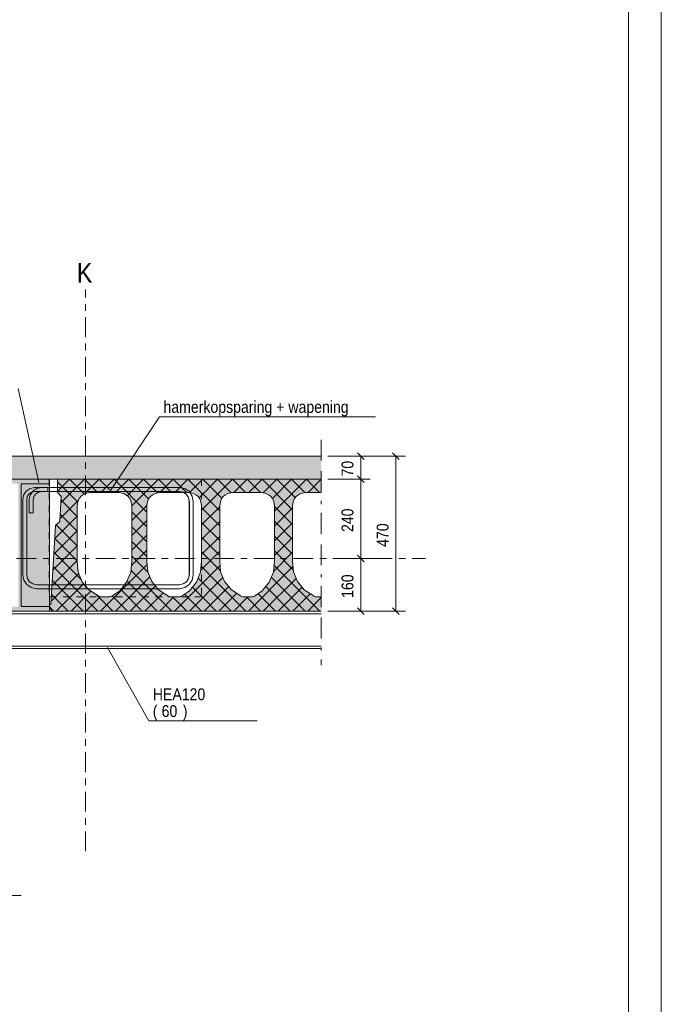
# Model space of a CAD drawing. Header units: millimetres. Extents: x -931 to -90, y -1396 to -802.
# Tile 28 of 29: x -187 to -90, y -1097 to -948. Entities that reach past the tile are written whole.
import ezdxf

# ---------------------------------------------------------------- set-up
doc = ezdxf.new("R2010")
doc.units = ezdxf.units.MM
for name, pattern in [('XKITLINE00', [0]), ('XKITLINE01', [4, 1, -1, 1, -1]), ('XKITLINE03', [6, 3, -1, 1, -1])]:
    doc.linetypes.add(name, pattern=pattern)
for name, color, linetype, lineweight in [('Grafisch object', 3, 'Continuous', 0), ('Offset', 4, 'Continuous', 0), ('Onderdeel', 2, 'Continuous', 0), ('Onderdeel label', 2, 'Continuous', 0), ('Overige objecten', 7, 'Continuous', 0), ('Stramien', 4, 'Continuous', 0), ('Tekening kader', 3, 'Continuous', 0), ('Tekst', 7, 'Continuous', 0), ('Wapeningsstaaf', 6, 'Continuous', 0)]:
    doc.layers.add(name, color=color, linetype=linetype, lineweight=lineweight)
doc.styles.add('ARIAL', font='arial.ttf')

msp = doc.modelspace()

# ---------------------------------------------------------------- hatches: boundary and pattern name
at = {"layer": 'Onderdeel'}
for points in [[(-182.65, -1017.31), (-191.65, -1017.31), (-191.65, -1013.81), (-182.65, -1013.81)], [(-182.65, -1013.81), (-141.4, -1013.81), (-141.4, -1017.31), (-182.65, -1017.31)], [(-187.36, -1017.98), (-191.65, -1017.98), (-191.65, -1017.31), (-182.65, -1017.31), (-182.65, -1017.98), (-186.93, -1017.98), (-186.93, -1036.63), (-182.65, -1036.63), (-182.65, -1037.31), (-191.65, -1037.31), (-191.65, -1036.63), (-187.36, -1036.63)], [(-182.65, -1036.63), (-186.93, -1036.63), (-186.93, -1017.98), (-182.65, -1017.98)]]:
    msp.add_hatch(color=256, dxfattribs=at).paths.add_polyline_path(points, flags=17)
h = msp.add_hatch(color=256, dxfattribs=at)
h.paths.add_polyline_path([(-181.4, -1017.31), (-141.4, -1017.31), (-141.4, -1019.31), (-143.75, -1019.31), (-144.51, -1019.46), (-145.16, -1019.89), (-145.6, -1020.54), (-145.75, -1021.31), (-145.75, -1029.74), (-145.62, -1031.33), (-145.01, -1032.83), (-143.98, -1034.07), (-142.62, -1034.94), (-142.51, -1035.03), (-142.38, -1035.1), (-142.24, -1035.14), (-142.1, -1035.15), (-141.4, -1035.15), (-141.4, -1037.31), (-182.15, -1037.31), (-182.65, -1036.81), (-182.65, -1036.31), (-182.4, -1036.31), (-181.7, -1024.3), (-181.06, -1023.73), (-180.84, -1019.94), (-181.4, -1019.31)], flags=17)
h.paths.add_polyline_path([(-155.56, -1019.46), (-156.21, -1019.89), (-156.65, -1020.54), (-156.8, -1021.31), (-156.8, -1029.74), (-156.67, -1031.33), (-156.06, -1032.83), (-155.03, -1034.07), (-153.67, -1034.94), (-153.56, -1035.03), (-153.43, -1035.1), (-153.29, -1035.14), (-153.15, -1035.15), (-151.95, -1035.15), (-151.84, -1035.14), (-151.73, -1035.12), (-151.63, -1035.08), (-151.53, -1035.02), (-150.34, -1034.22), (-149.29, -1032.94), (-148.66, -1031.4), (-148.5, -1029.75), (-148.5, -1029.73), (-148.5, -1029.7), (-148.5, -1021.31), (-148.65, -1020.54), (-149.08, -1019.89), (-149.73, -1019.46), (-150.5, -1019.31), (-154.8, -1019.31)])
h.paths.add_polyline_path([(-166.61, -1019.46), (-167.26, -1019.89), (-167.7, -1020.54), (-167.85, -1021.31), (-167.85, -1029.69), (-167.85, -1029.73), (-167.85, -1029.76), (-167.72, -1031.33), (-167.11, -1032.83), (-166.08, -1034.07), (-164.72, -1034.94), (-164.61, -1035.03), (-164.48, -1035.1), (-164.34, -1035.14), (-164.2, -1035.15), (-163, -1035.15), (-162.89, -1035.14), (-162.78, -1035.12), (-162.68, -1035.08), (-162.58, -1035.02), (-161.39, -1034.22), (-160.34, -1032.94), (-159.71, -1031.4), (-159.55, -1029.75), (-159.55, -1029.73), (-159.55, -1029.7), (-159.55, -1021.31), (-159.7, -1020.54), (-160.13, -1019.89), (-160.78, -1019.46), (-161.55, -1019.31), (-165.85, -1019.31)])
h.paths.add_polyline_path([(-177.19, -1019.46), (-177.84, -1019.89), (-178.27, -1020.54), (-178.43, -1021.31), (-178.43, -1029.79), (-178.42, -1029.82), (-178.28, -1031.39), (-177.66, -1032.86), (-176.64, -1034.08), (-175.3, -1034.94), (-175.19, -1035.03), (-175.06, -1035.1), (-174.92, -1035.14), (-174.78, -1035.15), (-173.57, -1035.15), (-173.46, -1035.14), (-173.36, -1035.12), (-173.25, -1035.08), (-173.16, -1035.02), (-171.97, -1034.22), (-170.92, -1032.94), (-170.29, -1031.4), (-170.13, -1029.75), (-170.13, -1029.73), (-170.13, -1029.7), (-170.13, -1021.31), (-170.28, -1020.54), (-170.71, -1019.89), (-171.36, -1019.46), (-172.13, -1019.31), (-176.43, -1019.31)])

# ---------------------------------------------------------------- linework, layer by layer
at = {"layer": 'Grafisch object', "linetype": 'XKITLINE00', "lineweight": 0}
for p, q in [((-141.4, -1011.31), (-141.4, -1014.48)), ((-141.4, -1016.07), (-141.4, -1019.24)), ((-141.4, -1020.58), (-141.4, -1021.08)), ((-141.4, -1022.42), (-141.4, -1025.59)), ((-141.4, -1027.18), (-141.4, -1030.36)), ((-141.4, -1031.69), (-141.4, -1032.19)), ((-141.4, -1033.53), (-141.4, -1036.71)), ((-141.4, -1038.29), (-141.4, -1041.47)), ((-141.4, -1042.81), (-141.4, -1043.31)), ((-141.4, -1044.64), (-141.4, -1045.51))]:
    msp.add_line(p, q, dxfattribs=at)
at = {"layer": 'Offset', "linetype": 'XKITLINE00', "lineweight": 0}
for p, q in [((-140.4, -1013.81), (-128.63, -1013.81)), ((-140.4, -1013.81), (-133.96, -1013.81)), ((-135.91, -1013.3), (-134.89, -1014.31)), ((-135.4, -1017.31), (-135.4, -1013.81)), ((-130.58, -1013.3), (-129.56, -1014.31)), ((-130.07, -1037.31), (-130.07, -1013.81)), ((-140.4, -1017.31), (-133.96, -1017.31)), ((-140.4, -1017.31), (-133.96, -1017.31)), ((-135.91, -1016.8), (-134.89, -1017.81)), ((-135.91, -1016.8), (-134.89, -1017.81)), ((-135.4, -1029.31), (-135.4, -1017.31)), ((-137.56, -1029.31), (-133.6, -1029.31)), ((-137.56, -1029.31), (-133.6, -1029.31)), ((-135.91, -1028.8), (-134.89, -1029.81)), ((-135.91, -1028.8), (-134.89, -1029.81)), ((-135.4, -1037.31), (-135.4, -1029.31)), ((-135.91, -1036.8), (-134.89, -1037.81)), ((-130.58, -1036.8), (-129.56, -1037.81)), ((-140.4, -1037.31), (-128.63, -1037.31)), ((-140.4, -1037.31), (-133.96, -1037.31))]:
    msp.add_line(p, q, dxfattribs=at)
at = {"layer": 'Offset'}
for p in [(-135.4, -1013.81), (-130.07, -1013.81), (-135.4, -1017.31), (-135.4, -1017.31), (-135.4, -1029.31), (-135.4, -1029.31), (-135.4, -1037.31), (-130.07, -1037.31)]:
    msp.add_point(p, dxfattribs=at)
at = {"layer": 'Onderdeel', "linetype": 'XKITLINE00', "lineweight": 0}
for p, q in [((-191.65, -1013.81), (-182.65, -1013.81)), ((-182.65, -1013.81), (-141.4, -1013.81)), ((-191.65, -1017.31), (-182.65, -1017.31)), ((-182.65, -1017.31), (-191.65, -1017.31)), ((-182.65, -1017.31), (-141.4, -1017.31)), ((-182.65, -1017.31), (-182.65, -1017.98)), ((-181.4, -1019.14), (-179.57, -1017.31)), ((-141.4, -1017.31), (-181.4, -1017.31)), ((-181.4, -1017.31), (-181.4, -1019.31)), ((-180.89, -1020.88), (-177.32, -1017.31)), ((-177.33, -1019.55), (-179.57, -1017.31)), ((-175.32, -1019.31), (-177.32, -1017.31)), ((-177.31, -1019.54), (-175.08, -1017.31)), ((-173.08, -1019.31), (-175.08, -1017.31)), ((-174.83, -1019.31), (-172.83, -1017.31)), ((-167.85, -1022.29), (-172.83, -1017.31)), ((-172.59, -1019.31), (-170.59, -1017.31)), ((-170.84, -1019.8), (-168.34, -1017.31)), ((-167.56, -1020.33), (-170.59, -1017.31)), ((-170.13, -1021.34), (-166.1, -1017.31)), ((-166.26, -1019.39), (-168.34, -1017.31)), ((-164.1, -1019.31), (-166.1, -1017.31)), ((-165.86, -1019.31), (-163.85, -1017.31)), ((-161.85, -1019.31), (-163.85, -1017.31)), ((-163.61, -1019.31), (-161.61, -1017.31)), ((-156.8, -1022.11), (-161.61, -1017.31)), ((-161.39, -1019.34), (-159.36, -1017.31)), ((-159.96, -1020.15), (-157.12, -1017.31)), ((-159.55, -1021.98), (-154.87, -1017.31)), ((-156.44, -1020.23), (-159.36, -1017.31)), ((-155.06, -1019.36), (-157.12, -1017.31)), ((-152.87, -1019.31), (-154.87, -1017.31)), ((-154.63, -1019.31), (-152.63, -1017.31)), ((-150.63, -1019.31), (-152.63, -1017.31)), ((-152.38, -1019.31), (-150.38, -1017.31)), ((-145.89, -1021.8), (-150.38, -1017.31)), ((-150.2, -1019.37), (-148.14, -1017.31)), ((-148.84, -1020.26), (-145.89, -1017.31)), ((-148.5, -1022.16), (-143.65, -1017.31)), ((-145.32, -1020.12), (-148.14, -1017.31)), ((-143.87, -1019.33), (-145.89, -1017.31)), ((-142.52, -1018.43), (-143.65, -1017.31)), ((-143.4, -1019.31), (-141.4, -1017.31)), ((-141.4, -1017.31), (-141.4, -1017.31)), ((-141.4, -1017.31), (-141.4, -1017.31)), ((-141.4, -1017.31), (-141.4, -1017.31)), ((-182.65, -1017.98), (-186.93, -1017.98)), ((-186.93, -1017.98), (-186.93, -1036.63)), ((-186.93, -1036.63), (-186.93, -1017.98)), ((-186.93, -1017.98), (-186.93, -1017.98)), ((-182.65, -1017.98), (-186.93, -1017.98)), ((-182.65, -1017.98), (-182.65, -1017.98)), ((-182.65, -1017.98), (-182.65, -1036.63)), ((-178.32, -1020.79), (-181.4, -1017.72)), ((-141.65, -1019.31), (-142.52, -1018.43)), ((-181.4, -1019.31), (-180.84, -1019.94)), ((-180.84, -1019.94), (-181.06, -1023.73)), ((-177.19, -1019.46), (-176.43, -1019.31)), ((-176.43, -1019.31), (-172.13, -1019.31)), ((-172.13, -1019.31), (-171.36, -1019.46)), ((-166.61, -1019.46), (-165.85, -1019.31)), ((-165.85, -1019.31), (-161.55, -1019.31)), ((-161.55, -1019.31), (-160.78, -1019.46)), ((-155.56, -1019.46), (-154.8, -1019.31)), ((-154.8, -1019.31), (-150.5, -1019.31)), ((-150.5, -1019.31), (-149.73, -1019.46)), ((-144.51, -1019.46), (-143.75, -1019.31)), ((-143.75, -1019.31), (-141.4, -1019.31)), ((-181.03, -1023.26), (-178.19, -1020.42)), ((-178.43, -1022.94), (-180.87, -1020.49)), ((-178.43, -1021.31), (-178.27, -1020.54)), ((-178.43, -1029.79), (-178.43, -1021.31)), ((-170.28, -1020.54), (-170.13, -1021.31)), ((-170.13, -1023.58), (-167.84, -1021.3)), ((-170.13, -1029.7), (-170.13, -1021.31)), ((-167.85, -1021.31), (-167.7, -1020.54)), ((-167.85, -1029.69), (-167.85, -1021.31)), ((-159.7, -1020.54), (-159.55, -1021.31)), ((-159.56, -1021.27), (-159.56, -1029.77)), ((-159.55, -1021.28), (-159.55, -1029.76)), ((-159.55, -1029.7), (-159.55, -1021.31)), ((-159.55, -1024.23), (-156.8, -1021.48)), ((-156.8, -1024.36), (-159.55, -1021.61)), ((-156.8, -1021.31), (-156.65, -1020.54)), ((-156.8, -1029.72), (-156.8, -1021.31)), ((-148.65, -1020.54), (-148.5, -1021.31)), ((-148.5, -1029.7), (-148.5, -1021.31)), ((-147.01, -1022.92), (-148.5, -1021.43)), ((-148.5, -1024.4), (-145.75, -1021.65)), ((-145.75, -1021.94), (-145.89, -1021.8)), ((-145.75, -1021.31), (-145.6, -1020.54)), ((-145.75, -1029.72), (-145.75, -1021.31)), ((-181.81, -1026.29), (-178.43, -1022.9)), ((-178.43, -1025.18), (-181, -1022.61)), ((-167.85, -1024.53), (-170.13, -1022.26)), ((-145.75, -1024.18), (-147.01, -1022.92)), ((-181.7, -1024.3), (-182.4, -1036.31)), ((-181.06, -1023.73), (-181.7, -1024.3)), ((-178.43, -1027.43), (-181.62, -1024.23)), ((-170.13, -1025.82), (-167.85, -1023.55)), ((-167.85, -1026.78), (-170.13, -1024.5)), ((-159.55, -1026.47), (-156.8, -1023.72)), ((-156.8, -1026.6), (-159.55, -1023.85)), ((-148.14, -1024.04), (-148.5, -1023.68)), ((-148.5, -1026.65), (-145.75, -1023.9)), ((-145.75, -1026.43), (-148.14, -1024.04)), ((-181.95, -1028.67), (-178.43, -1025.14)), ((-178.43, -1029.67), (-181.81, -1026.29)), ((-170.13, -1028.07), (-167.85, -1025.79)), ((-159.55, -1028.72), (-156.8, -1025.97)), ((-156.8, -1028.85), (-159.55, -1026.1)), ((-145.75, -1028.67), (-148.5, -1025.92)), ((-148.5, -1028.89), (-145.75, -1026.14)), ((-182.09, -1031.06), (-178.43, -1027.39)), ((-167.85, -1029.02), (-170.13, -1026.75)), ((-177.79, -1032.55), (-181.94, -1028.41)), ((-170.19, -1030.38), (-167.85, -1028.04)), ((-167.67, -1031.45), (-170.13, -1028.99)), ((-159.68, -1031.1), (-156.8, -1028.21)), ((-156.68, -1031.22), (-159.55, -1028.34)), ((-148.65, -1031.29), (-145.75, -1028.39)), ((-145.64, -1031.03), (-148.5, -1028.17)), ((-182.23, -1033.44), (-178.43, -1029.63)), ((-175.28, -1037.31), (-182.06, -1030.53)), ((-178.43, -1029.8), (-178.43, -1029.79)), ((-178.43, -1029.81), (-178.43, -1029.8)), ((-178.42, -1029.81), (-178.43, -1029.81)), ((-178.42, -1029.82), (-178.42, -1029.81)), ((-178.28, -1031.39), (-178.42, -1029.82)), ((-174.87, -1037.31), (-167.81, -1030.24)), ((-170.29, -1031.4), (-170.13, -1029.75)), ((-170.13, -1029.7), (-170.13, -1029.71)), ((-170.13, -1029.71), (-170.13, -1029.73)), ((-170.13, -1029.73), (-170.13, -1029.74)), ((-170.13, -1029.74), (-170.13, -1029.75)), ((-167.85, -1029.71), (-167.85, -1029.69)), ((-167.85, -1029.73), (-167.85, -1029.71)), ((-167.85, -1029.74), (-167.85, -1029.73)), ((-167.85, -1029.76), (-167.85, -1029.74)), ((-167.72, -1031.33), (-167.85, -1029.76)), ((-163.65, -1037.31), (-156.74, -1030.4)), ((-159.71, -1031.4), (-159.55, -1029.75)), ((-157.12, -1033.02), (-159.63, -1030.51)), ((-159.55, -1029.7), (-159.55, -1029.71)), ((-159.55, -1029.71), (-159.55, -1029.73)), ((-159.55, -1029.73), (-159.55, -1029.74)), ((-159.55, -1029.74), (-159.55, -1029.75)), ((-156.8, -1029.73), (-156.8, -1029.72)), ((-156.8, -1029.72), (-156.8, -1029.72)), ((-156.8, -1029.74), (-156.8, -1029.73)), ((-156.8, -1029.73), (-156.8, -1029.73)), ((-156.67, -1031.33), (-156.8, -1029.74)), ((-152.42, -1037.31), (-145.68, -1030.56)), ((-148.66, -1031.4), (-148.5, -1029.75)), ((-141.61, -1037.31), (-148.56, -1030.35)), ((-148.5, -1029.7), (-148.5, -1029.71)), ((-148.5, -1029.71), (-148.5, -1029.73)), ((-148.5, -1029.73), (-148.5, -1029.74)), ((-148.5, -1029.74), (-148.5, -1029.75)), ((-145.75, -1029.73), (-145.75, -1029.72)), ((-145.75, -1029.72), (-145.75, -1029.72)), ((-145.75, -1029.74), (-145.75, -1029.73)), ((-145.75, -1029.73), (-145.75, -1029.73)), ((-145.62, -1031.33), (-145.75, -1029.74)), ((-182.37, -1035.82), (-178.18, -1031.63)), ((-177.66, -1032.86), (-178.28, -1031.39)), ((-172.63, -1037.31), (-167.41, -1032.09)), ((-170.29, -1031.4), (-170.92, -1032.94)), ((-164.06, -1037.31), (-170.26, -1031.1)), ((-167.11, -1032.83), (-167.72, -1031.33)), ((-161.4, -1037.31), (-156.31, -1032.21)), ((-159.71, -1031.4), (-160.34, -1032.94)), ((-158.24, -1034.14), (-160.08, -1032.3)), ((-156.06, -1032.83), (-156.67, -1031.33)), ((-150.18, -1037.31), (-145.21, -1032.34)), ((-148.66, -1031.4), (-149.29, -1032.94)), ((-143.85, -1037.31), (-148.98, -1032.18)), ((-145.01, -1032.83), (-145.62, -1031.33)), ((-177.53, -1037.31), (-182.19, -1032.65)), ((-181.61, -1037.31), (-177.43, -1033.13)), ((-176.64, -1034.08), (-177.66, -1032.86)), ((-170.92, -1032.94), (-171.97, -1034.22)), ((-166.3, -1037.31), (-170.85, -1032.76)), ((-170.38, -1037.31), (-166.56, -1033.49)), ((-166.08, -1034.07), (-167.11, -1032.83)), ((-160.34, -1032.94), (-161.39, -1034.22)), ((-159.36, -1035.27), (-160.95, -1033.68)), ((-159.16, -1037.31), (-155.43, -1033.58)), ((-152.83, -1037.31), (-157.12, -1033.02)), ((-155.03, -1034.07), (-156.06, -1032.83)), ((-149.29, -1032.94), (-150.34, -1034.22)), ((-146.1, -1037.31), (-149.82, -1033.58)), ((-147.93, -1037.31), (-144.3, -1033.68)), ((-143.98, -1034.07), (-145.01, -1032.83)), ((-182.65, -1035.16), (-182.33, -1035.16)), ((-179.77, -1037.31), (-182.31, -1034.77)), ((-179.36, -1037.31), (-176.33, -1034.28)), ((-177.12, -1037.31), (-174.94, -1035.13)), ((-176.64, -1034.08), (-175.3, -1034.94)), ((-173.04, -1037.31), (-175.58, -1034.76)), ((-175.19, -1035.03), (-175.3, -1034.94)), ((-175.06, -1035.1), (-175.19, -1035.03)), ((-174.92, -1035.14), (-175.06, -1035.1)), ((-174.78, -1035.15), (-174.92, -1035.14)), ((-174.78, -1035.15), (-173.57, -1035.15)), ((-173.46, -1035.14), (-173.57, -1035.15)), ((-173.36, -1035.12), (-173.46, -1035.14)), ((-173.25, -1035.08), (-173.36, -1035.12)), ((-173.16, -1035.02), (-173.25, -1035.08)), ((-173.16, -1035.02), (-171.97, -1034.22)), ((-170.79, -1037.31), (-173.11, -1034.99)), ((-168.55, -1037.31), (-171.82, -1034.04)), ((-168.14, -1037.31), (-165.36, -1034.53)), ((-166.08, -1034.07), (-164.72, -1034.94)), ((-165.89, -1037.31), (-163.74, -1035.15)), ((-164.61, -1035.03), (-164.72, -1034.94)), ((-164.48, -1035.1), (-164.61, -1035.03)), ((-164.34, -1035.14), (-164.48, -1035.1)), ((-164.2, -1035.15), (-164.34, -1035.14)), ((-164.2, -1035.15), (-163, -1035.15)), ((-161.81, -1037.31), (-163.96, -1035.15)), ((-162.89, -1035.14), (-163, -1035.15)), ((-162.78, -1035.12), (-162.89, -1035.14)), ((-162.68, -1035.08), (-162.78, -1035.12)), ((-162.58, -1035.02), (-162.68, -1035.08)), ((-162.58, -1035.02), (-161.39, -1034.22)), ((-160.48, -1036.39), (-162.15, -1034.73)), ((-157.32, -1037.31), (-159.36, -1035.27)), ((-155.08, -1037.31), (-158.24, -1034.14)), ((-156.91, -1037.31), (-154.21, -1034.6)), ((-155.03, -1034.07), (-153.67, -1034.94)), ((-154.67, -1037.31), (-152.51, -1035.15)), ((-153.56, -1035.03), (-153.67, -1034.94)), ((-153.43, -1035.1), (-153.56, -1035.03)), ((-153.29, -1035.14), (-153.43, -1035.1)), ((-153.15, -1035.15), (-153.29, -1035.14)), ((-153.15, -1035.15), (-151.95, -1035.15)), ((-150.59, -1037.31), (-152.74, -1035.15)), ((-151.84, -1035.14), (-151.95, -1035.15)), ((-151.73, -1035.12), (-151.84, -1035.14)), ((-151.63, -1035.08), (-151.73, -1035.12)), ((-151.53, -1035.02), (-151.63, -1035.08)), ((-151.53, -1035.02), (-150.34, -1034.22)), ((-148.34, -1037.31), (-150.99, -1034.66)), ((-145.69, -1037.31), (-143.05, -1034.67)), ((-143.98, -1034.07), (-142.62, -1034.94)), ((-143.44, -1037.31), (-141.4, -1035.27)), ((-142.51, -1035.03), (-142.62, -1034.94)), ((-142.38, -1035.1), (-142.51, -1035.03)), ((-142.24, -1035.14), (-142.38, -1035.1)), ((-142.1, -1035.15), (-142.24, -1035.14)), ((-142.1, -1035.15), (-141.4, -1035.15)), ((-141.4, -1035.26), (-141.52, -1035.15)), ((-186.93, -1036.63), (-186.93, -1036.63)), ((-182.65, -1036.63), (-186.93, -1036.63)), ((-186.93, -1036.63), (-182.65, -1036.63)), ((-182.4, -1036.31), (-182.65, -1036.31)), ((-182.65, -1036.31), (-182.65, -1036.81)), ((-182.65, -1036.63), (-182.65, -1037.31)), ((-182.65, -1036.63), (-182.65, -1036.63)), ((-182.65, -1036.81), (-182.15, -1037.31)), ((-182.02, -1037.31), (-182.64, -1036.68)), ((-159.57, -1037.31), (-160.48, -1036.39)), ((-141.4, -1037.71), (-231.61, -1037.71)), ((-182.65, -1037.31), (-191.65, -1037.31)), ((-182.15, -1037.31), (-182.65, -1037.31)), ((-182.65, -1037.31), (-182.65, -1037.31)), ((-182.15, -1037.31), (-141.4, -1037.31)), ((-141.4, -1042.61), (-231.61, -1042.61)), ((-141.4, -1043.01), (-231.61, -1043.01))]:
    msp.add_line(p, q, dxfattribs=at)
at = {"layer": 'Onderdeel', "linetype": 'XKITLINE01', "lineweight": 0}
for p, q in [((-182.66, -1017.31), (-182.66, -1035.16)), ((-182.65, -1017.31), (-182.66, -1017.31)), ((-159.55, -1017.31), (-182.66, -1017.31)), ((-182.65, -1035.16), (-182.65, -1017.31)), ((-159.56, -1017.31), (-159.56, -1021.27)), ((-159.55, -1017.31), (-159.55, -1021.28)), ((-159.56, -1029.77), (-159.56, -1035.16)), ((-159.55, -1029.76), (-159.55, -1035.16)), ((-182.66, -1035.16), (-182.65, -1035.16)), ((-182.66, -1035.16), (-182.65, -1035.16)), ((-159.55, -1035.16), (-182.33, -1035.16)), ((-141.4, -1037.31), (-191.65, -1037.31)), ((-191.65, -1037.31), (-182.65, -1037.31)), ((-141.4, -1037.31), (-182.15, -1037.31))]:
    msp.add_line(p, q, dxfattribs=at)
at = {"layer": 'Onderdeel', "linetype": 'XKITLINE00', "lineweight": 0}
for centre, start, end in [((-176.43, -1021.31), 112.5, 157.5), ((-172.13, -1021.31), 22.5, 67.5), ((-165.85, -1021.31), 112.5, 157.5), ((-161.55, -1021.31), 22.5, 67.5), ((-154.8, -1021.31), 112.5, 157.5), ((-150.5, -1021.31), 22.5, 67.5), ((-143.75, -1021.31), 112.5, 157.5)]:
    msp.add_arc(centre, 2, start, end, dxfattribs=at)
at = {"layer": 'Onderdeel label', "linetype": 'XKITLINE00', "lineweight": 0}
for p, q in [((-184.23, -1017.81), (-187.4, -1003.52)), ((-173.8, -1042.83), (-167.55, -1053.98)), ((-167.55, -1053.98), (-151.12, -1053.98))]:
    msp.add_line(p, q, dxfattribs=at)
at = {"layer": 'Overige objecten', "linetype": 'XKITLINE00', "lineweight": 0}
msp.add_line((-194.7, -1080.48), (-186.92, -1080.48), dxfattribs=at)
at = {"layer": 'Stramien', "linetype": 'XKITLINE03', "lineweight": 0}
for p, q in [((-177.15, -1073.73), (-177.15, -988.49)), ((-241.61, -1029.31), (-125.55, -1029.31))]:
    msp.add_line(p, q, dxfattribs=at)
at = {"layer": 'Tekening kader', "linetype": 'XKITLINE00', "lineweight": 0}
for p, q in [((-89.79, -1396.3), (-89.79, -802.3)), ((-94.79, -1391.3), (-94.79, -807.3))]:
    msp.add_line(p, q, dxfattribs=at)
at = {"layer": 'Tekst', "linetype": 'XKITLINE00', "lineweight": 0}
for p, q in [((-173.25, -1018.86), (-165.93, -1007.83)), ((-165.93, -1007.83), (-133.17, -1007.83))]:
    msp.add_line(p, q, dxfattribs=at)
at = {"layer": 'Wapeningsstaaf', "linetype": 'XKITLINE00', "lineweight": 0}
for p, q in [((-186.15, -1019.09), (-185.55, -1018.69)), ((-186.15, -1019.09), (-185.55, -1018.69)), ((-186.15, -1019.09), (-185.55, -1018.69)), ((-186.15, -1019.09), (-185.55, -1018.69)), ((-185.55, -1018.69), (-184.87, -1018.56)), ((-185.55, -1018.69), (-184.87, -1018.56)), ((-185.55, -1018.69), (-184.87, -1018.56)), ((-185.55, -1018.69), (-184.87, -1018.56)), ((-185.15, -1019.09), (-184.55, -1018.69)), ((-185.15, -1019.09), (-184.55, -1018.69)), ((-185.15, -1019.09), (-184.55, -1018.69)), ((-185.15, -1019.09), (-184.55, -1018.69)), ((-184.87, -1018.56), (-182.87, -1018.56)), ((-184.87, -1018.56), (-182.87, -1018.56)), ((-184.87, -1018.56), (-182.87, -1018.56)), ((-184.87, -1018.56), (-182.87, -1018.56)), ((-184.55, -1018.69), (-183.87, -1018.56)), ((-184.55, -1018.69), (-183.87, -1018.56)), ((-184.55, -1018.69), (-183.87, -1018.56)), ((-184.55, -1018.69), (-183.87, -1018.56)), ((-183.87, -1018.56), (-162.88, -1018.56)), ((-183.87, -1018.56), (-162.88, -1018.56)), ((-183.87, -1018.56), (-162.88, -1018.56)), ((-183.87, -1018.56), (-162.87, -1018.56)), ((-182.87, -1019.16), (-182.87, -1018.56)), ((-182.87, -1019.16), (-182.87, -1018.56)), ((-182.87, -1019.16), (-182.87, -1018.56)), ((-182.87, -1019.16), (-182.87, -1018.56)), ((-162.88, -1018.56), (-162.1, -1018.71)), ((-162.88, -1018.56), (-162.1, -1018.71)), ((-162.88, -1018.56), (-162.1, -1018.71)), ((-162.87, -1018.56), (-162.1, -1018.71)), ((-162.1, -1018.71), (-161.42, -1019.17)), ((-162.1, -1018.71), (-161.42, -1019.17)), ((-162.1, -1018.71), (-161.42, -1019.17)), ((-162.1, -1018.71), (-161.42, -1019.17)), ((-186.69, -1020.38), (-186.55, -1019.7)), ((-186.69, -1020.38), (-186.55, -1019.7)), ((-186.69, -1020.38), (-186.55, -1019.7)), ((-186.69, -1020.38), (-186.55, -1019.7)), ((-186.69, -1031.84), (-186.69, -1020.38)), ((-186.69, -1031.84), (-186.69, -1020.38)), ((-186.69, -1031.84), (-186.69, -1020.38)), ((-186.69, -1031.84), (-186.69, -1020.38)), ((-186.55, -1019.7), (-186.15, -1019.09)), ((-186.55, -1019.7), (-186.15, -1019.09)), ((-186.55, -1019.7), (-186.15, -1019.09)), ((-186.55, -1019.7), (-186.15, -1019.09)), ((-186.09, -1020.44), (-185.99, -1019.93)), ((-186.09, -1020.44), (-185.99, -1019.93)), ((-186.09, -1020.44), (-185.99, -1019.93)), ((-186.09, -1020.44), (-185.99, -1019.93)), ((-185.99, -1019.93), (-185.72, -1019.53)), ((-185.99, -1019.93), (-185.72, -1019.53)), ((-185.99, -1019.93), (-185.72, -1019.53)), ((-185.99, -1019.93), (-185.72, -1019.53)), ((-185.72, -1019.53), (-185.32, -1019.26)), ((-185.72, -1019.53), (-185.32, -1019.26)), ((-185.72, -1019.53), (-185.32, -1019.26)), ((-185.72, -1019.53), (-185.32, -1019.26)), ((-185.69, -1020.38), (-185.55, -1019.7)), ((-185.69, -1020.38), (-185.55, -1019.7)), ((-185.69, -1020.38), (-185.55, -1019.7)), ((-185.69, -1020.38), (-185.55, -1019.7)), ((-185.69, -1022.41), (-185.69, -1020.38)), ((-185.69, -1022.41), (-185.69, -1020.38)), ((-185.69, -1022.41), (-185.69, -1020.38)), ((-185.69, -1022.41), (-185.69, -1020.38)), ((-185.55, -1019.7), (-185.15, -1019.09)), ((-185.55, -1019.7), (-185.15, -1019.09)), ((-185.55, -1019.7), (-185.15, -1019.09)), ((-185.55, -1019.7), (-185.15, -1019.09)), ((-185.32, -1019.26), (-184.81, -1019.16)), ((-185.32, -1019.26), (-184.81, -1019.16)), ((-185.32, -1019.26), (-184.81, -1019.16)), ((-185.32, -1019.26), (-184.81, -1019.16)), ((-185.09, -1020.44), (-184.99, -1019.93)), ((-185.09, -1020.44), (-184.99, -1019.93)), ((-185.09, -1020.44), (-184.99, -1019.93)), ((-185.09, -1020.44), (-184.99, -1019.93)), ((-184.99, -1019.93), (-184.72, -1019.53)), ((-184.99, -1019.93), (-184.72, -1019.53)), ((-184.99, -1019.93), (-184.72, -1019.53)), ((-184.99, -1019.93), (-184.72, -1019.53)), ((-184.81, -1019.16), (-182.87, -1019.16)), ((-184.81, -1019.16), (-182.87, -1019.16)), ((-184.81, -1019.16), (-182.87, -1019.16)), ((-184.81, -1019.16), (-182.87, -1019.16)), ((-184.72, -1019.53), (-184.32, -1019.26)), ((-184.72, -1019.53), (-184.32, -1019.26)), ((-184.72, -1019.53), (-184.32, -1019.26)), ((-184.72, -1019.53), (-184.32, -1019.26)), ((-184.32, -1019.26), (-183.81, -1019.16)), ((-184.32, -1019.26), (-183.81, -1019.16)), ((-184.32, -1019.26), (-183.81, -1019.16)), ((-184.32, -1019.26), (-183.81, -1019.16)), ((-183.81, -1019.16), (-162.93, -1019.16)), ((-183.81, -1019.16), (-162.93, -1019.16)), ((-183.81, -1019.16), (-162.93, -1019.16)), ((-183.81, -1019.16), (-162.93, -1019.16)), ((-162.93, -1019.16), (-162.33, -1019.28)), ((-162.93, -1019.16), (-162.33, -1019.28)), ((-162.93, -1019.16), (-162.33, -1019.28)), ((-162.93, -1019.16), (-162.33, -1019.28)), ((-162.33, -1019.28), (-161.85, -1019.6)), ((-162.33, -1019.28), (-161.85, -1019.6)), ((-162.33, -1019.28), (-161.85, -1019.6)), ((-162.33, -1019.28), (-161.85, -1019.6)), ((-161.52, -1020.08), (-161.85, -1019.6)), ((-161.52, -1020.08), (-161.85, -1019.6)), ((-161.52, -1020.08), (-161.85, -1019.6)), ((-161.52, -1020.08), (-161.85, -1019.6)), ((-161.41, -1020.69), (-161.52, -1020.08)), ((-161.4, -1020.69), (-161.52, -1020.08)), ((-161.4, -1020.69), (-161.52, -1020.08)), ((-161.4, -1020.69), (-161.52, -1020.08)), ((-160.96, -1019.85), (-161.42, -1019.17)), ((-160.96, -1019.85), (-161.42, -1019.17)), ((-160.96, -1019.85), (-161.42, -1019.17)), ((-160.96, -1019.85), (-161.42, -1019.17)), ((-160.81, -1020.63), (-160.96, -1019.85)), ((-160.8, -1020.63), (-160.96, -1019.85)), ((-160.8, -1020.63), (-160.96, -1019.85)), ((-160.8, -1020.63), (-160.96, -1019.85)), ((-186.09, -1031.78), (-186.09, -1020.44)), ((-186.09, -1031.78), (-186.09, -1020.44)), ((-186.09, -1031.78), (-186.09, -1020.44)), ((-186.09, -1031.78), (-186.09, -1020.44)), ((-185.09, -1022.41), (-185.09, -1020.44)), ((-185.09, -1022.41), (-185.09, -1020.44)), ((-185.09, -1022.41), (-185.09, -1020.44)), ((-185.09, -1022.41), (-185.09, -1020.44)), ((-161.41, -1031.78), (-161.41, -1020.69)), ((-161.4, -1031.78), (-161.4, -1020.69)), ((-161.4, -1031.78), (-161.4, -1020.69)), ((-161.4, -1031.78), (-161.4, -1020.69)), ((-160.81, -1031.84), (-160.81, -1020.63)), ((-160.8, -1031.84), (-160.8, -1020.63)), ((-160.8, -1031.84), (-160.8, -1020.63)), ((-160.8, -1031.84), (-160.8, -1020.63)), ((-185.69, -1022.41), (-185.09, -1022.41)), ((-185.69, -1022.41), (-185.09, -1022.41)), ((-185.69, -1022.41), (-185.09, -1022.41)), ((-185.69, -1022.41), (-185.09, -1022.41)), ((-186.54, -1032.61), (-186.69, -1031.84)), ((-186.54, -1032.61), (-186.69, -1031.84)), ((-186.54, -1032.61), (-186.69, -1031.84)), ((-186.53, -1032.61), (-186.69, -1031.84)), ((-185.97, -1032.38), (-186.09, -1031.78)), ((-185.97, -1032.38), (-186.09, -1031.78)), ((-185.97, -1032.38), (-186.09, -1031.78)), ((-185.97, -1032.38), (-186.09, -1031.78)), ((-161.52, -1032.38), (-161.41, -1031.78)), ((-161.52, -1032.38), (-161.4, -1031.78)), ((-161.52, -1032.38), (-161.4, -1031.78)), ((-161.52, -1032.38), (-161.4, -1031.78)), ((-160.96, -1032.61), (-160.81, -1031.84)), ((-160.96, -1032.61), (-160.8, -1031.84)), ((-160.96, -1032.61), (-160.8, -1031.84)), ((-160.96, -1032.61), (-160.8, -1031.84)), ((-186.08, -1033.29), (-186.54, -1032.61)), ((-186.08, -1033.29), (-186.54, -1032.61)), ((-186.08, -1033.29), (-186.54, -1032.61)), ((-186.08, -1033.29), (-186.53, -1032.61)), ((-186.08, -1033.29), (-185.4, -1033.75)), ((-186.08, -1033.29), (-185.4, -1033.75)), ((-186.08, -1033.29), (-185.4, -1033.75)), ((-186.08, -1033.29), (-185.4, -1033.75)), ((-185.65, -1032.86), (-185.97, -1032.38)), ((-185.65, -1032.86), (-185.97, -1032.38)), ((-185.65, -1032.86), (-185.97, -1032.38)), ((-185.65, -1032.86), (-185.97, -1032.38)), ((-185.65, -1032.86), (-185.16, -1033.19)), ((-185.65, -1032.86), (-185.16, -1033.19)), ((-185.65, -1032.86), (-185.16, -1033.19)), ((-185.65, -1032.86), (-185.16, -1033.19)), ((-185.4, -1033.75), (-184.62, -1033.91)), ((-185.4, -1033.75), (-184.62, -1033.91)), ((-185.4, -1033.75), (-184.62, -1033.91)), ((-185.4, -1033.75), (-184.62, -1033.91)), ((-185.16, -1033.19), (-184.56, -1033.31)), ((-185.16, -1033.19), (-184.56, -1033.31)), ((-185.16, -1033.19), (-184.56, -1033.31)), ((-185.16, -1033.19), (-184.56, -1033.31)), ((-184.56, -1033.31), (-162.93, -1033.31)), ((-184.56, -1033.31), (-162.93, -1033.31)), ((-184.56, -1033.31), (-162.93, -1033.31)), ((-184.56, -1033.31), (-162.93, -1033.31)), ((-162.93, -1033.31), (-162.33, -1033.19)), ((-162.93, -1033.31), (-162.33, -1033.19)), ((-162.93, -1033.31), (-162.33, -1033.19)), ((-162.93, -1033.31), (-162.33, -1033.19)), ((-162.88, -1033.91), (-162.1, -1033.75)), ((-162.88, -1033.91), (-162.1, -1033.75)), ((-162.88, -1033.91), (-162.1, -1033.75)), ((-162.87, -1033.91), (-162.1, -1033.75)), ((-162.33, -1033.19), (-161.85, -1032.86)), ((-162.33, -1033.19), (-161.85, -1032.86)), ((-162.33, -1033.19), (-161.85, -1032.86)), ((-162.33, -1033.19), (-161.85, -1032.86)), ((-162.1, -1033.75), (-161.42, -1033.29)), ((-162.1, -1033.75), (-161.42, -1033.29)), ((-162.1, -1033.75), (-161.42, -1033.29)), ((-162.1, -1033.75), (-161.42, -1033.29)), ((-161.85, -1032.86), (-161.52, -1032.38)), ((-161.85, -1032.86), (-161.52, -1032.38)), ((-161.85, -1032.86), (-161.52, -1032.38)), ((-161.85, -1032.86), (-161.52, -1032.38)), ((-161.42, -1033.29), (-160.96, -1032.61)), ((-161.42, -1033.29), (-160.96, -1032.61)), ((-161.42, -1033.29), (-160.96, -1032.61)), ((-161.42, -1033.29), (-160.96, -1032.61)), ((-184.62, -1033.91), (-162.88, -1033.91)), ((-184.62, -1033.91), (-162.88, -1033.91)), ((-184.62, -1033.91), (-162.88, -1033.91)), ((-184.62, -1033.91), (-162.87, -1033.91))]:
    msp.add_line(p, q, dxfattribs=at)

# ---------------------------------------------------------------- texts
at = {"layer": 'Offset', "style": 'ARIAL', "width": 0.85}
for s, p in [('70', (-136.51, -1016.89)), ('240', (-136.51, -1025.31)), ('470', (-131.18, -1027.56)), ('160', (-136.51, -1035.31))]:
    msp.add_text(s, height=1.8, rotation=90.0002, dxfattribs=at).set_placement(p)
at = {"layer": 'Onderdeel label', "style": 'ARIAL', "width": 0.85}
for s, p in [('HEA120', (-166.95, -1050.83)), ('(', (-166.95, -1053.38)), ('60', (-165.61, -1053.38)), (')', (-162.4, -1053.38))]:
    msp.add_text(s, height=1.8, dxfattribs=at).set_placement(p)
at = {"layer": 'Stramien', "style": 'ARIAL', "width": 0.85}
msp.add_text('K', height=3, dxfattribs=at).set_placement((-178.49, -987.49))
at = {"layer": 'Tekst', "style": 'ARIAL', "width": 0.85}
msp.add_text('hamerkopsparing + wapening', height=1.8, dxfattribs=at).set_placement((-165.33, -1007.23))

doc.saveas('drawing.dxf')
